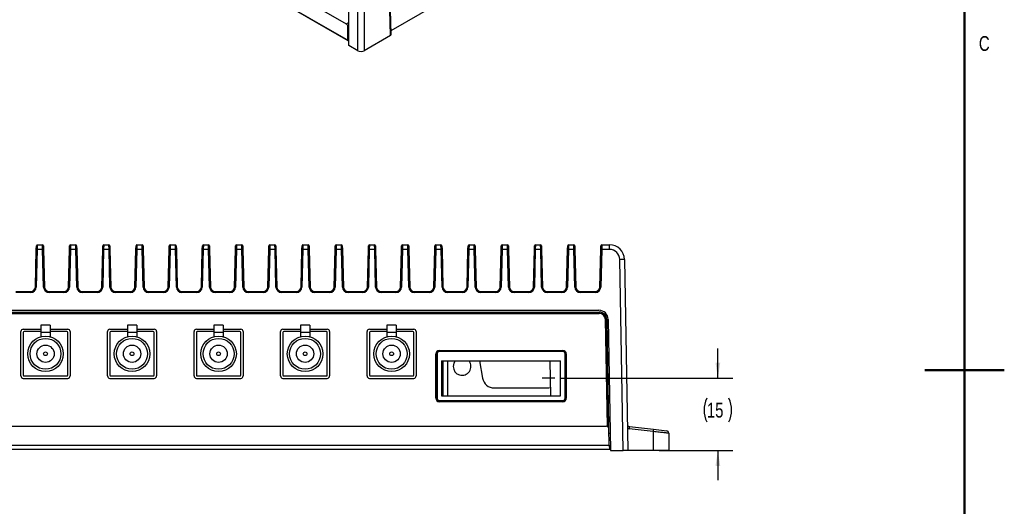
# Model space of a CAD drawing. Header units: millimetres. Extents: x 1 to 863, y 1 to 558.
# Tile 15 of 19: x 652 to 863, y 250 to 354. Entities that reach past the tile are written whole.
import ezdxf

# ---------------------------------------------------------------- set-up
doc = ezdxf.new("R2010")
doc.units = ezdxf.units.MM
doc.layers.add('DIMENSIONS', color=7, linetype='Continuous')
doc.styles.add('SLDTEXTSTYLE1', font='TXT', dxfattribs={"width": 0.75})
doc.dimstyles.new('SLDDIMSTYLE2', dxfattribs={"dimtxt": 3.175, "dimasz": 3.302, "dimexe": 0, "dimexo": 0.0625, "dimgap": 0.79375, "dimtad": 0, "dimtih": 1, "dimtoh": 1, "dimdec": 0, "dimrnd": 1e-09, "dimzin": 12, "dimdsep": 46, "dimtxsty": 'SLDTEXTSTYLE1', "dimsah": 1, "dimcen": 0.09, "dimadec": 0, "dimazin": 3, "dimtfac": 1, "dimtdec": 3, "dimtmove": 0, "dimatfit": 0, "dimfxl": 1, "dimfrac": 2, "dimtolj": 1, "dimtzin": 12, "dimarcsym": 0})

# ---------------------------------------------------------------- blocks, each defined once
blk = doc.blocks.new('_D_3')
at = {"layer": 'DIMENSIONS'}
for p, q in [((801.31, 277.7), (801.31, 284.05)), ((767.73, 277.7), (804.48, 277.7)), ((788.74, 262.21), (804.48, 262.21)), ((801.31, 262.21), (801.31, 255.86))]:
    blk.add_line(p, q, dxfattribs=at)
for centre, start, end in [((804, 270.87), 153.4349, 206.5651), ((798.61, 270.87), 333.4349, 26.5651)]:
    blk.add_arc(centre, 5.64, start, end, dxfattribs=at)
for points in [[(801.31, 277.7), (801.82, 281), (800.8, 281)], [(801.31, 262.21), (800.8, 258.9), (801.82, 258.9)]]:
    blk.add_solid(points, dxfattribs=at)
at = {"layer": 'DIMENSIONS', "insert": (798.96, 272.44), "char_height": 3.175, "attachment_point": 1, "style": 'SLDTEXTSTYLE1'}
blk.add_mtext('15', dxfattribs=at)

msp = doc.modelspace()

# ---------------------------------------------------------------- linework, layer by layer
at = {"color": 7, "linetype": 'Continuous', "lineweight": 50}
for p, q in [((854.052, 549.252), (854.052, 9.548)), ((862.553, 279.4), (845.551, 279.4)), ((854.052, 279.4), (862.552, 279.4))]:
    msp.add_line(p, q, dxfattribs=at)
at = {"color": 7, "linetype": 'Continuous', "lineweight": 25}
for p, q in [((600.707, 423.389), (721.865, 353.447)), ((600.261, 420.31), (722.212, 349.909)), ((722.389, 349.806), (600.944, 419.915)), ((731.288, 350.943), (730.531, 384.446)), ((731.434, 351.15), (730.678, 384.654)), ((724.299, 347.724), (724.299, 381.664)), ((725.713, 381.664), (725.713, 347.724)), ((722.389, 348.827), (722.389, 372.118)), ((744.098, 359.318), (731.415, 351.996)), ((721.865, 353.447), (722.389, 353.749)), ((722.389, 352.94), (722.212, 352.838)), ((722.212, 349.909), (722.212, 352.838)), ((722.212, 349.909), (722.389, 349.807)), ((731.288, 350.943), (725.713, 347.724)), ((724.299, 347.724), (722.389, 348.827)), ((655.579, 305.224), (655.599, 306.01)), ((655.799, 306.205), (655.779, 305.223)), ((655.799, 306.205), (656.908, 306.205)), ((656.928, 305.223), (656.908, 306.205)), ((657.108, 306.01), (657.128, 305.224)), ((662.679, 305.224), (662.699, 306.01)), ((662.899, 306.205), (662.879, 305.223)), ((662.899, 306.205), (664.008, 306.205)), ((664.028, 305.223), (664.008, 306.205)), ((664.208, 306.01), (664.228, 305.224)), ((669.779, 305.224), (669.799, 306.01)), ((669.999, 306.205), (669.979, 305.223)), ((669.999, 306.205), (671.108, 306.205)), ((671.128, 305.223), (671.108, 306.205)), ((671.308, 306.01), (671.328, 305.224)), ((676.879, 305.224), (676.899, 306.01)), ((677.099, 306.205), (677.079, 305.223)), ((677.099, 306.205), (678.208, 306.205)), ((678.228, 305.223), (678.208, 306.205)), ((678.408, 306.01), (678.428, 305.224)), ((683.979, 305.224), (683.999, 306.01)), ((684.199, 306.205), (684.179, 305.223)), ((684.199, 306.205), (685.308, 306.205)), ((685.328, 305.223), (685.308, 306.205)), ((685.508, 306.01), (685.528, 305.224)), ((691.079, 305.224), (691.099, 306.01)), ((691.299, 306.205), (691.279, 305.223)), ((691.299, 306.205), (692.408, 306.205)), ((692.428, 305.223), (692.408, 306.205)), ((692.608, 306.01), (692.628, 305.224)), ((698.179, 305.224), (698.199, 306.01)), ((698.399, 306.205), (698.379, 305.223)), ((698.399, 306.205), (699.508, 306.205)), ((699.528, 305.223), (699.508, 306.205)), ((699.708, 306.01), (699.728, 305.224)), ((705.279, 305.224), (705.299, 306.01)), ((705.499, 306.205), (705.479, 305.223)), ((705.499, 306.205), (706.608, 306.205)), ((706.628, 305.223), (706.608, 306.205)), ((706.808, 306.01), (706.828, 305.224)), ((712.379, 305.224), (712.399, 306.01)), ((712.599, 306.205), (712.579, 305.223)), ((712.599, 306.205), (713.708, 306.205)), ((713.728, 305.223), (713.708, 306.205)), ((713.908, 306.01), (713.928, 305.224)), ((719.479, 305.224), (719.499, 306.01)), ((719.699, 306.205), (719.679, 305.223)), ((719.699, 306.205), (720.808, 306.205)), ((720.828, 305.223), (720.808, 306.205)), ((721.008, 306.01), (721.028, 305.224)), ((726.579, 305.224), (726.599, 306.01)), ((726.799, 306.205), (726.779, 305.223)), ((726.799, 306.205), (727.908, 306.205)), ((727.928, 305.223), (727.908, 306.205)), ((728.108, 306.01), (728.128, 305.224)), ((733.679, 305.224), (733.699, 306.01)), ((733.899, 306.205), (733.879, 305.223)), ((733.899, 306.205), (735.008, 306.205)), ((735.028, 305.223), (735.008, 306.205)), ((735.208, 306.01), (735.228, 305.224)), ((740.779, 305.224), (740.799, 306.01)), ((740.999, 306.205), (740.979, 305.223)), ((740.999, 306.205), (742.108, 306.205)), ((742.128, 305.223), (742.108, 306.205)), ((742.308, 306.01), (742.328, 305.224)), ((747.879, 305.224), (747.899, 306.01)), ((748.099, 306.205), (748.079, 305.223)), ((748.099, 306.205), (749.208, 306.205)), ((749.228, 305.223), (749.208, 306.205)), ((749.408, 306.01), (749.428, 305.224)), ((754.979, 305.224), (754.999, 306.01)), ((755.199, 306.205), (755.179, 305.223)), ((755.199, 306.205), (756.308, 306.205)), ((756.328, 305.223), (756.308, 306.205)), ((756.508, 306.01), (756.528, 305.224)), ((762.079, 305.224), (762.099, 306.01)), ((762.299, 306.205), (762.279, 305.223)), ((762.299, 306.205), (763.408, 306.205)), ((763.428, 305.223), (763.408, 306.205)), ((763.608, 306.01), (763.628, 305.224)), ((769.179, 305.224), (769.199, 306.01)), ((769.399, 306.205), (769.379, 305.223)), ((769.399, 306.205), (770.508, 306.205)), ((770.528, 305.223), (770.508, 306.205)), ((770.708, 306.01), (770.728, 305.224)), ((776.279, 305.224), (776.299, 306.01)), ((776.499, 306.205), (776.479, 305.223)), ((776.499, 306.205), (778.138, 306.205)), ((778.138, 305.223), (778.138, 306.205)), ((655.378, 297.18), (655.579, 305.224)), ((655.779, 305.223), (655.578, 297.179)), ((656.928, 305.223), (655.779, 305.223)), ((657.129, 297.179), (656.928, 305.223)), ((657.128, 305.224), (657.329, 297.18)), ((662.478, 297.18), (662.679, 305.224)), ((662.879, 305.223), (662.678, 297.179)), ((664.028, 305.223), (662.879, 305.223)), ((664.229, 297.179), (664.028, 305.223)), ((664.228, 305.224), (664.429, 297.18)), ((669.578, 297.18), (669.779, 305.224)), ((669.979, 305.223), (669.778, 297.179)), ((671.128, 305.223), (669.979, 305.223)), ((671.329, 297.179), (671.128, 305.223)), ((671.328, 305.224), (671.529, 297.18)), ((676.678, 297.18), (676.879, 305.224)), ((677.079, 305.223), (676.878, 297.179)), ((678.228, 305.223), (677.079, 305.223)), ((678.429, 297.179), (678.228, 305.223)), ((678.428, 305.224), (678.629, 297.18)), ((683.778, 297.18), (683.979, 305.224)), ((684.179, 305.223), (683.978, 297.179)), ((685.328, 305.223), (684.179, 305.223)), ((685.529, 297.179), (685.328, 305.223)), ((685.528, 305.224), (685.729, 297.18)), ((690.878, 297.18), (691.079, 305.224)), ((691.279, 305.223), (691.078, 297.179)), ((692.428, 305.223), (691.279, 305.223)), ((692.629, 297.179), (692.428, 305.223)), ((692.628, 305.224), (692.829, 297.18)), ((697.978, 297.18), (698.179, 305.224)), ((698.379, 305.223), (698.178, 297.179)), ((699.528, 305.223), (698.379, 305.223)), ((699.729, 297.179), (699.528, 305.223)), ((699.728, 305.224), (699.929, 297.18)), ((705.078, 297.18), (705.279, 305.224)), ((705.479, 305.223), (705.278, 297.179)), ((706.628, 305.223), (705.479, 305.223)), ((706.829, 297.179), (706.628, 305.223)), ((706.828, 305.224), (707.029, 297.18)), ((712.178, 297.18), (712.379, 305.224)), ((712.579, 305.223), (712.378, 297.179)), ((713.728, 305.223), (712.579, 305.223)), ((713.929, 297.179), (713.728, 305.223)), ((713.928, 305.224), (714.129, 297.18)), ((719.278, 297.18), (719.479, 305.224)), ((719.679, 305.223), (719.478, 297.179)), ((720.828, 305.223), (719.679, 305.223)), ((721.029, 297.179), (720.828, 305.223)), ((721.028, 305.224), (721.229, 297.18)), ((726.378, 297.18), (726.579, 305.224)), ((726.779, 305.223), (726.578, 297.179)), ((727.928, 305.223), (726.779, 305.223)), ((728.129, 297.179), (727.928, 305.223)), ((728.128, 305.224), (728.329, 297.18)), ((733.478, 297.18), (733.679, 305.224)), ((733.879, 305.223), (733.678, 297.179)), ((735.028, 305.223), (733.879, 305.223)), ((735.229, 297.179), (735.028, 305.223)), ((735.228, 305.224), (735.429, 297.18)), ((740.578, 297.18), (740.779, 305.224)), ((740.979, 305.223), (740.778, 297.179)), ((742.128, 305.223), (740.979, 305.223)), ((742.329, 297.179), (742.128, 305.223)), ((742.328, 305.224), (742.529, 297.18)), ((747.678, 297.18), (747.879, 305.224)), ((748.079, 305.223), (747.878, 297.179)), ((749.228, 305.223), (748.079, 305.223)), ((749.429, 297.179), (749.228, 305.223)), ((749.428, 305.224), (749.629, 297.18)), ((754.778, 297.18), (754.979, 305.224)), ((755.179, 305.223), (754.978, 297.179)), ((756.328, 305.223), (755.179, 305.223)), ((756.529, 297.179), (756.328, 305.223)), ((756.528, 305.224), (756.729, 297.18)), ((761.878, 297.18), (762.079, 305.224)), ((762.279, 305.223), (762.078, 297.179)), ((763.428, 305.223), (762.279, 305.223)), ((763.629, 297.179), (763.428, 305.223)), ((763.628, 305.224), (763.829, 297.18)), ((768.978, 297.18), (769.179, 305.224)), ((769.379, 305.223), (769.178, 297.179)), ((770.528, 305.223), (769.379, 305.223)), ((770.729, 297.179), (770.528, 305.223)), ((770.728, 305.224), (770.929, 297.18)), ((776.078, 297.18), (776.279, 305.224)), ((776.479, 305.223), (776.278, 297.179)), ((778.138, 305.223), (776.479, 305.223)), ((781.054, 262.205), (780.341, 303.058)), ((781.341, 303.058), (782.054, 262.205)), ((651.229, 296.205), (654.378, 296.205)), ((654.378, 296.009), (651.229, 296.009)), ((654.378, 296.205), (654.378, 296.009)), ((658.329, 296.205), (658.329, 296.009)), ((658.329, 296.205), (661.478, 296.205)), ((661.478, 296.009), (658.329, 296.009)), ((661.478, 296.205), (661.478, 296.009)), ((665.429, 296.205), (668.578, 296.205)), ((665.429, 296.205), (665.429, 296.009)), ((668.578, 296.009), (665.429, 296.009)), ((668.578, 296.205), (668.578, 296.009)), ((672.529, 296.205), (675.678, 296.205)), ((672.529, 296.205), (672.529, 296.009)), ((675.678, 296.009), (672.529, 296.009)), ((675.678, 296.205), (675.678, 296.009)), ((679.629, 296.205), (682.778, 296.205)), ((679.629, 296.205), (679.629, 296.009)), ((682.778, 296.009), (679.629, 296.009)), ((682.778, 296.205), (682.778, 296.009)), ((686.729, 296.205), (689.878, 296.205)), ((686.729, 296.205), (686.729, 296.009)), ((689.878, 296.009), (686.729, 296.009)), ((689.878, 296.205), (689.878, 296.009)), ((693.829, 296.205), (696.978, 296.205)), ((693.829, 296.205), (693.829, 296.009)), ((696.978, 296.009), (693.829, 296.009)), ((696.978, 296.205), (696.978, 296.009)), ((700.929, 296.205), (704.078, 296.205)), ((700.929, 296.205), (700.929, 296.009)), ((704.078, 296.009), (700.929, 296.009)), ((704.078, 296.205), (704.078, 296.009)), ((708.029, 296.205), (711.178, 296.205)), ((708.029, 296.205), (708.029, 296.009)), ((711.178, 296.009), (708.029, 296.009)), ((711.178, 296.205), (711.178, 296.009)), ((715.129, 296.205), (718.278, 296.205)), ((715.129, 296.205), (715.129, 296.009)), ((718.278, 296.009), (715.129, 296.009)), ((718.278, 296.205), (718.278, 296.009)), ((722.229, 296.205), (722.229, 296.009)), ((722.229, 296.205), (725.378, 296.205)), ((725.378, 296.009), (722.229, 296.009)), ((725.378, 296.205), (725.378, 296.009)), ((729.329, 296.205), (732.478, 296.205)), ((729.329, 296.205), (729.329, 296.009)), ((732.478, 296.009), (729.329, 296.009)), ((732.478, 296.205), (732.478, 296.009)), ((736.429, 296.205), (739.578, 296.205)), ((736.429, 296.205), (736.429, 296.009)), ((739.578, 296.009), (736.429, 296.009)), ((739.578, 296.205), (739.578, 296.009)), ((743.529, 296.205), (746.678, 296.205)), ((743.529, 296.205), (743.529, 296.009)), ((746.678, 296.009), (743.529, 296.009)), ((746.678, 296.205), (746.678, 296.009)), ((750.629, 296.205), (753.778, 296.205)), ((750.629, 296.205), (750.629, 296.009)), ((753.778, 296.009), (750.629, 296.009)), ((753.778, 296.205), (753.778, 296.009)), ((757.729, 296.205), (760.878, 296.205)), ((757.729, 296.205), (757.729, 296.009)), ((760.878, 296.009), (757.729, 296.009)), ((760.878, 296.205), (760.878, 296.009)), ((764.829, 296.205), (767.978, 296.205)), ((764.829, 296.205), (764.829, 296.009)), ((767.978, 296.009), (764.829, 296.009)), ((767.978, 296.205), (767.978, 296.009)), ((771.929, 296.009), (771.929, 296.205)), ((771.929, 296.205), (775.078, 296.205)), ((775.078, 296.009), (771.929, 296.009)), ((775.078, 296.009), (775.078, 296.205)), ((607.778, 291.814), (775.929, 291.814)), ((607.778, 291.81), (775.929, 291.81)), ((775.929, 291.56), (607.778, 291.56)), ((607.778, 291.555), (775.929, 291.555)), ((607.843, 292.205), (775.864, 292.205)), ((775.929, 291.814), (775.929, 291.81)), ((775.929, 291.56), (775.929, 291.81)), ((658.553, 289.055), (656.553, 289.055)), ((656.553, 289.055), (656.553, 287.455)), ((658.553, 289.055), (658.553, 287.455)), ((677.053, 289.055), (675.053, 289.055)), ((675.053, 289.055), (675.053, 287.455)), ((677.053, 289.055), (677.053, 287.455)), ((695.553, 289.055), (693.553, 289.055)), ((693.553, 289.055), (693.553, 287.455)), ((695.553, 289.055), (695.553, 287.455)), ((714.053, 289.055), (712.053, 289.055)), ((712.053, 289.055), (712.053, 287.455)), ((714.053, 289.055), (714.053, 287.455)), ((732.553, 289.055), (730.553, 289.055)), ((730.553, 289.055), (730.553, 287.455)), ((732.553, 289.055), (732.553, 287.455)), ((777.279, 290.229), (777.677, 267.382)), ((777.283, 290.229), (777.533, 290.233)), ((777.682, 267.38), (777.283, 290.229)), ((777.537, 290.234), (777.533, 290.233)), ((777.533, 290.233), (777.935, 267.191)), ((777.537, 290.234), (777.94, 267.184)), ((777.864, 290.24), (778.353, 262.205)), ((652.303, 278.155), (652.303, 287.655)), ((652.803, 288.155), (656.553, 288.155)), ((652.803, 287.455), (652.803, 278.355)), ((656.553, 287.655), (653.003, 287.655)), ((658.553, 287.455), (656.553, 287.455)), ((656.553, 287.455), (656.553, 286.571)), ((658.553, 288.155), (662.303, 288.155)), ((662.103, 287.655), (658.553, 287.655)), ((658.553, 287.455), (658.553, 286.571)), ((662.303, 278.355), (662.303, 287.455)), ((662.803, 287.655), (662.803, 278.155)), ((670.803, 278.155), (670.803, 287.655)), ((671.303, 288.155), (675.053, 288.155)), ((671.303, 287.455), (671.303, 278.355)), ((675.053, 287.655), (671.503, 287.655)), ((677.053, 287.455), (675.053, 287.455)), ((675.053, 287.455), (675.053, 286.571)), ((677.053, 288.155), (680.803, 288.155)), ((680.603, 287.655), (677.053, 287.655)), ((677.053, 287.455), (677.053, 286.571)), ((680.803, 278.355), (680.803, 287.455)), ((681.303, 287.655), (681.303, 278.155)), ((689.303, 278.155), (689.303, 287.655)), ((689.803, 288.155), (693.553, 288.155)), ((689.803, 287.455), (689.803, 278.355)), ((693.553, 287.655), (690.003, 287.655)), ((695.553, 287.455), (693.553, 287.455)), ((693.553, 287.455), (693.553, 286.571)), ((695.553, 288.155), (699.303, 288.155)), ((699.103, 287.655), (695.553, 287.655)), ((695.553, 287.455), (695.553, 286.571)), ((699.303, 278.355), (699.303, 287.455)), ((699.803, 287.655), (699.803, 278.155)), ((707.803, 278.155), (707.803, 287.655)), ((708.303, 288.155), (712.053, 288.155)), ((708.303, 287.455), (708.303, 278.355)), ((712.053, 287.655), (708.503, 287.655)), ((714.053, 287.455), (712.053, 287.455)), ((712.053, 287.455), (712.053, 286.571)), ((714.053, 288.155), (717.803, 288.155)), ((717.603, 287.655), (714.053, 287.655)), ((714.053, 287.455), (714.053, 286.571)), ((717.803, 278.355), (717.803, 287.455)), ((718.303, 287.655), (718.303, 278.155)), ((726.303, 278.155), (726.303, 287.655)), ((726.803, 288.155), (730.553, 288.155)), ((726.803, 287.455), (726.803, 278.355)), ((730.553, 287.655), (727.003, 287.655)), ((732.553, 287.455), (730.553, 287.455)), ((730.553, 287.455), (730.553, 286.571)), ((732.553, 288.155), (736.303, 288.155)), ((736.103, 287.655), (732.553, 287.655)), ((732.553, 287.455), (732.553, 286.571)), ((736.303, 278.355), (736.303, 287.455)), ((736.803, 287.655), (736.803, 278.155)), ((741.003, 273.408), (741.003, 282.878)), ((741.153, 282.978), (741.153, 273.308)), ((741.245, 282.888), (741.153, 282.888)), ((741.245, 282.888), (741.245, 273.398)), ((741.262, 282.888), (741.245, 282.888)), ((741.262, 282.888), (741.262, 273.398)), ((768.253, 283.478), (741.653, 283.478)), ((741.743, 283.386), (741.743, 283.478)), ((741.743, 283.369), (741.743, 283.386)), ((768.163, 283.386), (741.743, 283.386)), ((768.163, 283.369), (741.743, 283.369)), ((741.753, 283.628), (768.153, 283.628)), ((768.163, 283.386), (768.163, 283.478)), ((768.163, 283.369), (768.163, 283.386)), ((768.645, 273.398), (768.645, 282.888)), ((768.645, 282.888), (768.662, 282.888)), ((768.662, 273.398), (768.662, 282.888)), ((768.753, 282.888), (768.662, 282.888)), ((768.753, 273.308), (768.753, 282.978)), ((768.903, 282.878), (768.903, 273.408)), ((742.243, 281.378), (742.243, 273.898)), ((742.243, 281.378), (767.663, 281.378)), ((742.292, 273.898), (742.292, 281.378)), ((742.492, 281.378), (742.492, 273.898)), ((743.492, 281.378), (743.492, 274.023)), ((750.347, 281.378), (750.997, 277.688)), ((765.377, 281.378), (765.508, 273.898)), ((767.663, 273.898), (767.663, 281.378)), ((653.003, 278.155), (662.103, 278.155)), ((671.503, 278.155), (680.603, 278.155)), ((690.003, 278.155), (699.103, 278.155)), ((708.503, 278.155), (717.603, 278.155)), ((727.003, 278.155), (736.103, 278.155)), ((652.803, 277.655), (662.303, 277.655)), ((671.303, 277.655), (680.803, 277.655)), ((689.803, 277.655), (699.303, 277.655)), ((708.303, 277.655), (717.803, 277.655)), ((726.803, 277.655), (736.303, 277.655)), ((742.243, 273.898), (767.663, 273.898)), ((753.499, 275.589), (764.736, 275.589)), ((741.245, 273.398), (741.153, 273.398)), ((741.262, 273.398), (741.245, 273.398)), ((741.653, 272.808), (768.253, 272.808)), ((741.743, 272.917), (768.163, 272.917)), ((741.743, 272.917), (741.743, 272.899)), ((741.743, 272.899), (768.163, 272.899)), ((741.743, 272.808), (741.743, 272.899)), ((768.153, 272.658), (741.753, 272.658)), ((768.163, 272.917), (768.163, 272.899)), ((768.163, 272.808), (768.163, 272.899)), ((768.645, 273.398), (768.662, 273.398)), ((768.753, 273.398), (768.662, 273.398)), ((606.182, 267.405), (777.525, 267.405)), ((778.086, 263.388), (778.025, 266.914)), ((778.042, 265.905), (778.289, 265.905)), ((787.469, 266.259), (782.339, 266.862)), ((782.397, 267.354), (787.527, 266.751)), ((787.469, 266.259), (787.469, 262.205)), ((787.527, 266.751), (790.379, 266.416)), ((790.82, 265.924), (790.853, 262.205)), ((605.621, 263.388), (778.086, 263.388)), ((778.068, 264.405), (778.315, 264.405)), ((778.086, 263.388), (778.103, 262.405)), ((778.103, 262.405), (605.604, 262.405)), ((778.35, 262.405), (778.103, 262.405)), ((778.353, 262.205), (781.054, 262.205)), ((782.054, 262.205), (781.054, 262.205)), ((787.469, 262.205), (782.054, 262.205)), ((790.853, 262.205), (787.469, 262.205))]:
    msp.add_line(p, q, dxfattribs=at)
at = {"color": 7, "linetype": 'Continuous', "lineweight": 25, "flags": 128}
for points in [[(745.134, 281.378), (744.851, 280.883), (744.722, 280.197)], [(764.736, 275.589), (765.177, 275.628), (765.476, 275.699)]]:
    msp.add_lwpolyline(points, dxfattribs=at)
at = {"color": 7, "linetype": 'Continuous', "lineweight": 25}
for centre, radius in [((657.553, 282.905), 3.8), ((676.053, 282.905), 3.8), ((694.553, 282.905), 3.8), ((713.053, 282.905), 3.8), ((731.553, 282.905), 3.8), ((657.553, 282.905), 3.3), ((657.553, 282.905), 1.85), ((676.053, 282.905), 3.3), ((676.053, 282.905), 1.85), ((694.553, 282.905), 3.3), ((694.553, 282.905), 1.85), ((713.053, 282.905), 3.3), ((713.053, 282.905), 1.85), ((731.553, 282.905), 3.3), ((731.553, 282.905), 1.85), ((657.553, 282.905), 0.4), ((676.053, 282.905), 0.4), ((694.553, 282.905), 0.4), ((713.053, 282.905), 0.4), ((731.553, 282.905), 0.4)]:
    msp.add_circle(centre, radius, dxfattribs=at)
for centre, radius, start, end in [((655.799, 306.005), 0.2, 90, 178.5679), ((656.908, 306.005), 0.2, 1.4321, 90), ((662.899, 306.005), 0.2, 90, 178.5679), ((664.008, 306.005), 0.2, 1.4321, 90), ((669.999, 306.005), 0.2, 90, 178.5679), ((671.108, 306.005), 0.2, 1.4321, 90), ((677.099, 306.005), 0.2, 90, 178.5679), ((678.208, 306.005), 0.2, 1.4321, 90), ((684.199, 306.005), 0.2, 90, 178.5679), ((685.308, 306.005), 0.2, 1.4321, 90), ((691.299, 306.005), 0.2, 90, 178.5679), ((692.408, 306.005), 0.2, 1.4321, 90), ((698.399, 306.005), 0.2, 90, 178.5679), ((699.508, 306.005), 0.2, 1.4321, 90), ((705.499, 306.005), 0.2, 90, 178.5679), ((706.608, 306.005), 0.2, 1.4321, 90), ((712.599, 306.005), 0.2, 90, 178.5679), ((713.708, 306.005), 0.2, 1.4321, 90), ((719.699, 306.005), 0.2, 90, 178.5679), ((720.808, 306.005), 0.2, 1.4321, 90), ((726.799, 306.005), 0.2, 90, 178.5679), ((727.908, 306.005), 0.2, 1.4321, 90), ((733.899, 306.005), 0.2, 90, 178.5679), ((735.008, 306.005), 0.2, 1.4321, 90), ((740.999, 306.005), 0.2, 90, 178.5679), ((742.108, 306.005), 0.2, 1.4321, 90), ((748.099, 306.005), 0.2, 90, 178.5679), ((749.208, 306.005), 0.2, 1.4321, 90), ((755.199, 306.005), 0.2, 90, 178.5679), ((756.308, 306.005), 0.2, 1.4321, 90), ((762.299, 306.005), 0.2, 90, 178.5679), ((763.408, 306.005), 0.2, 1.4321, 90), ((769.399, 306.005), 0.2, 90, 178.5679), ((770.508, 306.005), 0.2, 1.4321, 90), ((776.499, 306.005), 0.2, 90, 178.5679), ((778.138, 303.002), 3.204, 1, 90), ((655.657, 302.358), 2.867, 87.56972, 91.56603), ((657.05, 302.358), 2.867, 88.43397, 92.43028), ((662.757, 302.358), 2.867, 87.56972, 91.56603), ((664.15, 302.358), 2.867, 88.43397, 92.43028), ((669.857, 302.358), 2.867, 87.56972, 91.56603), ((671.25, 302.358), 2.867, 88.43397, 92.43028), ((676.957, 302.358), 2.867, 87.56972, 91.56603), ((678.35, 302.358), 2.867, 88.43397, 92.43028), ((684.057, 302.358), 2.867, 87.56972, 91.56603), ((685.45, 302.358), 2.867, 88.43397, 92.43028), ((691.157, 302.358), 2.867, 87.56972, 91.56603), ((692.55, 302.358), 2.867, 88.43397, 92.43028), ((698.257, 302.358), 2.867, 87.56972, 91.56603), ((699.65, 302.358), 2.867, 88.43397, 92.43028), ((705.357, 302.358), 2.867, 87.56972, 91.56603), ((706.75, 302.358), 2.867, 88.43397, 92.43028), ((712.457, 302.358), 2.867, 87.56972, 91.56603), ((713.85, 302.358), 2.867, 88.43397, 92.43028), ((719.557, 302.358), 2.867, 87.56972, 91.56603), ((720.95, 302.358), 2.867, 88.43397, 92.43028), ((726.657, 302.358), 2.867, 87.56972, 91.56603), ((728.05, 302.358), 2.867, 88.43397, 92.43028), ((733.757, 302.358), 2.867, 87.56972, 91.56603), ((735.15, 302.358), 2.867, 88.43397, 92.43028), ((740.857, 302.358), 2.867, 87.56972, 91.56603), ((742.25, 302.358), 2.867, 88.43397, 92.43028), ((747.957, 302.358), 2.867, 87.56972, 91.56603), ((749.35, 302.358), 2.867, 88.43397, 92.43028), ((755.057, 302.358), 2.867, 87.56972, 91.56603), ((756.45, 302.358), 2.867, 88.43397, 92.43028), ((762.157, 302.358), 2.867, 87.56972, 91.56603), ((763.55, 302.358), 2.867, 88.43397, 92.43028), ((769.257, 302.358), 2.867, 87.56972, 91.56603), ((770.65, 302.358), 2.867, 88.43397, 92.43028), ((776.357, 302.358), 2.867, 87.56972, 91.56603), ((778.138, 303.019), 2.204, 1, 90), ((780.841, 288.73), 14.336, 88.00162, 91.99838), ((654.378, 297.205), 1, 270, 358.5679), ((654.378, 297.209), 1.2, 270, 358.5679), ((655.456, 294.314), 2.867, 87.56972, 91.56603), ((657.251, 294.314), 2.867, 88.43397, 92.43028), ((658.329, 297.209), 1.2, 181.4321, 270), ((658.329, 297.205), 1, 181.4321, 270), ((661.478, 297.205), 1, 270, 358.5679), ((661.478, 297.209), 1.2, 270, 358.5679), ((662.556, 294.314), 2.867, 87.56972, 91.56603), ((664.351, 294.314), 2.867, 88.43397, 92.43028), ((665.429, 297.209), 1.2, 181.4321, 270), ((665.429, 297.205), 1, 181.4321, 270), ((668.578, 297.205), 1, 270, 358.5679), ((668.578, 297.209), 1.2, 270, 358.5679), ((669.656, 294.314), 2.867, 87.56972, 91.56603), ((671.451, 294.314), 2.867, 88.43397, 92.43028), ((672.529, 297.209), 1.2, 181.4321, 270), ((672.529, 297.205), 1, 181.4321, 270), ((675.678, 297.205), 1, 270, 358.5679), ((675.678, 297.209), 1.2, 270, 358.5679), ((676.756, 294.314), 2.867, 87.56972, 91.56603), ((678.551, 294.314), 2.867, 88.43397, 92.43028), ((679.629, 297.209), 1.2, 181.4321, 270), ((679.629, 297.205), 1, 181.4321, 270), ((682.778, 297.205), 1, 270, 358.5679), ((682.778, 297.209), 1.2, 270, 358.5679), ((683.856, 294.314), 2.867, 87.56972, 91.56603), ((685.651, 294.314), 2.867, 88.43397, 92.43028), ((686.729, 297.209), 1.2, 181.4321, 270), ((686.729, 297.205), 1, 181.4321, 270), ((689.878, 297.205), 1, 270, 358.5679), ((689.878, 297.209), 1.2, 270, 358.5679), ((690.956, 294.314), 2.867, 87.56972, 91.56603), ((692.751, 294.314), 2.867, 88.43397, 92.43028), ((693.829, 297.209), 1.2, 181.4321, 270), ((693.829, 297.205), 1, 181.4321, 270), ((696.978, 297.205), 1, 270, 358.5679), ((696.978, 297.209), 1.2, 270, 358.5679), ((698.056, 294.314), 2.867, 87.56972, 91.56603), ((699.851, 294.314), 2.867, 88.43397, 92.43028), ((700.929, 297.209), 1.2, 181.4321, 270), ((700.929, 297.205), 1, 181.4321, 270), ((704.078, 297.205), 1, 270, 358.5679), ((704.078, 297.209), 1.2, 270, 358.5679), ((705.156, 294.314), 2.867, 87.56972, 91.56603), ((706.951, 294.314), 2.867, 88.43397, 92.43028), ((708.029, 297.209), 1.2, 181.4321, 270), ((708.029, 297.205), 1, 181.4321, 270), ((711.178, 297.205), 1, 270, 358.5679), ((711.178, 297.209), 1.2, 270, 358.5679), ((712.256, 294.314), 2.867, 87.56972, 91.56603), ((714.051, 294.314), 2.867, 88.43397, 92.43028), ((715.129, 297.209), 1.2, 181.4321, 270), ((715.129, 297.205), 1, 181.4321, 270), ((718.278, 297.205), 1, 270, 358.5679), ((718.278, 297.209), 1.2, 270, 358.5679), ((719.356, 294.314), 2.867, 87.56972, 91.56603), ((721.151, 294.314), 2.867, 88.43397, 92.43028), ((722.229, 297.209), 1.2, 181.4321, 270), ((722.229, 297.205), 1, 181.4321, 270), ((725.378, 297.205), 1, 270, 358.5679), ((725.378, 297.209), 1.2, 270, 358.5679), ((726.456, 294.314), 2.867, 87.56972, 91.56603), ((728.251, 294.314), 2.867, 88.43397, 92.43028), ((729.329, 297.209), 1.2, 181.4321, 270), ((729.329, 297.205), 1, 181.4321, 270), ((732.478, 297.205), 1, 270, 358.5679), ((732.478, 297.209), 1.2, 270, 358.5679), ((733.556, 294.314), 2.867, 87.56972, 91.56603), ((735.351, 294.314), 2.867, 88.43397, 92.43028), ((736.429, 297.209), 1.2, 181.4321, 270), ((736.429, 297.205), 1, 181.4321, 270), ((739.578, 297.205), 1, 270, 358.5679), ((739.578, 297.209), 1.2, 270, 358.5679), ((740.656, 294.314), 2.867, 87.56972, 91.56603), ((742.451, 294.314), 2.867, 88.43397, 92.43028), ((743.529, 297.209), 1.2, 181.4321, 270), ((743.529, 297.205), 1, 181.4321, 270), ((746.678, 297.205), 1, 270, 358.5679), ((746.678, 297.209), 1.2, 270, 358.5679), ((747.756, 294.314), 2.867, 87.56972, 91.56603), ((749.551, 294.314), 2.867, 88.43397, 92.43028), ((750.629, 297.209), 1.2, 181.4321, 270), ((750.629, 297.205), 1, 181.4321, 270), ((753.778, 297.205), 1, 270, 358.5679), ((753.778, 297.209), 1.2, 270, 358.5679), ((754.856, 294.314), 2.867, 87.56972, 91.56603), ((756.651, 294.314), 2.867, 88.43397, 92.43028), ((757.729, 297.209), 1.2, 181.4321, 270), ((757.729, 297.205), 1, 181.4321, 270), ((760.878, 297.205), 1, 270, 358.5679), ((760.878, 297.209), 1.2, 270, 358.5679), ((761.956, 294.314), 2.867, 87.56972, 91.56603), ((763.751, 294.314), 2.867, 88.43397, 92.43028), ((764.829, 297.209), 1.2, 181.4321, 270), ((764.829, 297.205), 1, 181.4321, 270), ((767.978, 297.205), 1, 270, 358.5679), ((767.978, 297.209), 1.2, 270, 358.5679), ((769.056, 294.314), 2.867, 87.56972, 91.56603), ((770.851, 294.314), 2.867, 88.43397, 92.43028), ((771.929, 297.209), 1.2, 181.4321, 270), ((771.929, 297.205), 1, 181.4321, 270), ((775.078, 297.205), 1, 270, 358.5679), ((775.078, 297.209), 1.2, 270, 358.5679), ((776.156, 294.314), 2.867, 87.56972, 91.56603), ((775.864, 290.205), 2, 1, 90), ((775.929, 290.205), 1.609, 1, 90), ((775.929, 290.205), 1.604, 1, 90), ((775.929, 290.205), 1.354, 1, 90), ((775.929, 290.205), 1.35, 1, 90), ((652.803, 287.655), 0.5, 90, 180), ((653.003, 287.455), 0.2, 90, 180), ((662.103, 287.455), 0.2, 0, 90), ((662.303, 287.655), 0.5, 0, 90), ((671.303, 287.655), 0.5, 90, 180), ((671.503, 287.455), 0.2, 90, 180), ((680.603, 287.455), 0.2, 0, 90), ((680.803, 287.655), 0.5, 0, 90), ((689.803, 287.655), 0.5, 90, 180), ((690.003, 287.455), 0.2, 90, 180), ((699.103, 287.455), 0.2, 0, 90), ((699.303, 287.655), 0.5, 0, 90), ((708.303, 287.655), 0.5, 90, 180), ((708.503, 287.455), 0.2, 90, 180), ((717.603, 287.455), 0.2, 0, 90), ((717.803, 287.655), 0.5, 0, 90), ((726.803, 287.655), 0.5, 90, 180), ((727.003, 287.455), 0.2, 90, 180), ((736.103, 287.455), 0.2, 0, 90), ((736.303, 287.655), 0.5, 0, 90), ((741.753, 282.878), 0.75, 90, 180), ((741.653, 282.978), 0.5, 90, 180), ((741.743, 282.888), 0.498, 90, 180), ((741.743, 282.888), 0.481, 90, 180), ((768.153, 282.878), 0.75, 0, 90), ((768.163, 282.888), 0.498, 0, 90), ((768.163, 282.888), 0.481, 0, 90), ((768.253, 282.978), 0.5, 0, 90), ((746.622, 280.197), 1.9, 180, 38.43634), ((652.803, 278.155), 0.5, 180, 270), ((653.003, 278.355), 0.2, 180, 270), ((662.103, 278.355), 0.2, 270, 0), ((662.303, 278.155), 0.5, 270, 0), ((671.303, 278.155), 0.5, 180, 270), ((671.503, 278.355), 0.2, 180, 270), ((680.603, 278.355), 0.2, 270, 0), ((680.803, 278.155), 0.5, 270, 0), ((689.803, 278.155), 0.5, 180, 270), ((690.003, 278.355), 0.2, 180, 270), ((699.103, 278.355), 0.2, 270, 0), ((699.303, 278.155), 0.5, 270, 0), ((708.303, 278.155), 0.5, 180, 270), ((708.503, 278.355), 0.2, 180, 270), ((717.603, 278.355), 0.2, 270, 0), ((717.803, 278.155), 0.5, 270, 0), ((726.803, 278.155), 0.5, 180, 270), ((727.003, 278.355), 0.2, 180, 270), ((736.103, 278.355), 0.2, 270, 0), ((736.303, 278.155), 0.5, 270, 0), ((753.499, 278.129), 2.54, 190, 270), ((743.692, 274.023), 0.2, 180, 218.71039), ((741.753, 273.408), 0.75, 180, 270), ((741.653, 273.308), 0.5, 180, 270), ((741.743, 273.398), 0.498, 180, 270), ((741.743, 273.398), 0.481, 180, 270), ((768.153, 273.408), 0.75, 270, 0), ((768.163, 273.398), 0.481, 270, 0), ((768.163, 273.398), 0.498, 270, 0), ((768.253, 273.308), 0.5, 270, 0), ((777.525, 266.905), 0.5, 1, 90), ((782.456, 267.851), 0.5, 181, 263.29453), ((782.456, 267.855), 1, 240.99496, 263.29453), ((902.767, 252.827), 121.244, 173.11852, 173.35275), ((907.897, 252.224), 121.244, 173.11852, 173.35275), ((790.32, 265.919), 0.5, 0.5, 83.29453)]:
    msp.add_arc(centre, radius, start, end, dxfattribs=at)
for centre, major_axis, ratio, start_param, end_param in [((721.859, 353.035), (-0.243, 0.437), 0.587367, 3.9535635, 5.5069065), ((730.934, 351.147), (0.5, 0), 0.5771998, 5.4979775, 6.2962717), ((725.006, 348.133), (1, 0), 0.5774636, 3.9271431, 5.4976349)]:
    msp.add_ellipse(centre, major_axis=major_axis, ratio=ratio, start_param=start_param, end_param=end_param, dxfattribs=at)
msp.add_open_spline([(790.82, 265.924), (790.82, 265.924), (790.799, 265.926), (790.713, 265.935), (790.648, 265.941), (790.479, 265.958), (790.376, 265.968), (790.13, 265.993), (789.99, 266.007), (789.681, 266.038), (789.51, 266.055), (789.144, 266.092), (788.952, 266.111), (788.548, 266.151), (788.336, 266.172), (787.907, 266.215), (787.689, 266.237), (787.469, 266.259)], degree=3, knots=[0, 0, 0, 0, 0.125, 0.125, 0.25, 0.25, 0.375, 0.375, 0.5, 0.5, 0.625, 0.625, 0.75, 0.75, 0.875, 0.875, 1, 1, 1, 1], dxfattribs=at)
at = {"layer": 'DIMENSIONS'}
msp.add_line((766.463, 277.7), (763.764, 277.7), dxfattribs=at)

# ---------------------------------------------------------------- texts
at = {"color": 7, "linetype": 'Continuous', "lineweight": 0, "insert": (858.269, 350.845), "char_height": 3.175, "attachment_point": 2, "style": 'SLDTEXTSTYLE1'}
msp.add_mtext('C', dxfattribs=at)

# ---------------------------------------------------------------- dimensions: what is measured, and where the dimension line sits
at = {"layer": 'DIMENSIONS'}
dim = msp.add_linear_dim(base=(801.307, 262.205), p1=(766.463, 277.7), p2=(787.469, 262.205), angle=90, text='(<>)', dimstyle='SLDDIMSTYLE2', dxfattribs=at)
dim.commit()
dim.dimension.update_dxf_attribs({"geometry": '_D_3', "text_midpoint": (801.307, 271.189), "dimtype": 160})

doc.saveas('drawing.dxf')
